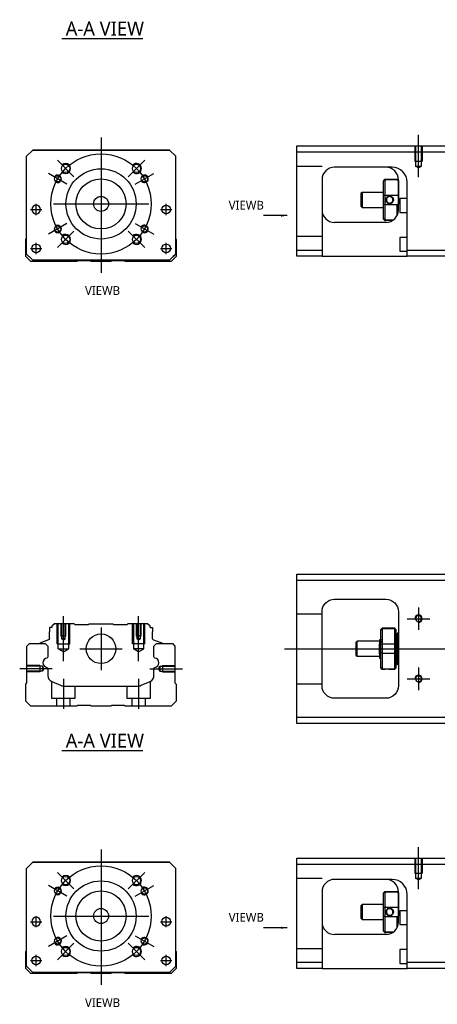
# Model space of a CAD drawing. Header units: millimetres. Extents: x -212 to 3135, y -1694 to 860.
# Tile 1 of 33: x -188 to -22, y -1694 to -1301. Entities that reach past the tile are written whole.
import ezdxf
from ezdxf.lldxf.tags import DXFTag

# ---------------------------------------------------------------- set-up
doc = ezdxf.new("R2010")
doc.units = ezdxf.units.MM
doc.layers.get('0').update_dxf_attribs({"linetype": 'CONTINUOUS'})
doc.layers.add('2', color=7, linetype='CONTINUOUS')
doc.styles.add('CHN', font='Microsoft JhengHei.ttf')
doc.styles.add('DIM-7', font='SIMPLEX.shx', dxfattribs={"width": 0.7, "bigfont": 'chineset.shx'})
tags = doc.linetypes.add('DASHED', pattern=[25.72, 12.86, -12.86]).pattern_tags.tags
tags[6:7] = [DXFTag(74, 4), DXFTag(75, 0), DXFTag(340, '0'), DXFTag(46, 0.0), DXFTag(50, 0.0), DXFTag(44, 0.0), DXFTag(45, 0.0)]
tags[4:5] = [DXFTag(74, 4), DXFTag(75, 0), DXFTag(340, '0'), DXFTag(46, 0.0), DXFTag(50, 0.0), DXFTag(44, 0.0), DXFTag(45, 0.0)]
doc.dimstyles.new('CNS', dxfattribs={"dimtxt": 3.5, "dimasz": 2.5, "dimexe": 1, "dimexo": 1, "dimgap": 1, "dimtad": 1, "dimdsep": 46, "dimtxsty": 'DIM-7', "dimcen": 0.09, "dimclrd": 4, "dimclre": 4, "dimclrt": 1, "dimadec": 0, "dimazin": 0, "dimtfac": 1, "dimtmove": 0, "dimatfit": 3, "dimfxl": 1, "dimtvp": 0.971429, "dimtolj": 1, "dimarcsym": 0})

msp = doc.modelspace()

# ---------------------------------------------------------------- linework, layer by layer
for p, q in [((-171.62, -1308.51), (-139.38, -1308.51)), ((-184.16, -1376.78), (-179.66, -1376.78)), ((-184.16, -1376.78), (-179.66, -1376.78)), ((-132.29, -1376.78), (-127.79, -1376.78)), ((-132.29, -1376.78), (-127.79, -1376.78)), ((-184.16, -1392.28), (-179.66, -1392.28)), ((-184.16, -1392.28), (-179.66, -1392.28)), ((-132.29, -1392.28), (-127.79, -1392.28)), ((-132.29, -1392.28), (-127.79, -1392.28)), ((-29.37, -1535.49), (-29.37, -1544.49)), ((-33.87, -1539.99), (-24.87, -1539.99)), ((-82.87, -1551.99), (55.56, -1551.99)), ((-175.48, -1559.94), (-188.48, -1559.94)), ((-29.37, -1559.49), (-29.37, -1568.49)), ((-33.87, -1563.99), (-24.87, -1563.99)), ((-171.62, -1592.59), (-139.38, -1592.59)), ((-184.16, -1660.86), (-179.66, -1660.86)), ((-184.16, -1660.86), (-179.66, -1660.86)), ((-132.29, -1660.86), (-127.79, -1660.86)), ((-132.29, -1660.86), (-127.79, -1660.86)), ((-184.16, -1676.36), (-179.66, -1676.36)), ((-184.16, -1676.36), (-179.66, -1676.36)), ((-132.29, -1676.36), (-127.79, -1676.36)), ((-132.29, -1676.36), (-127.79, -1676.36))]:
    msp.add_line(p, q)
at = {"ltscale": 0.3}
for p, q in [((-156.02, -1348.03), (-156.02, -1402.03)), ((-166.88, -1363.67), (-173.45, -1357.1)), ((-145.17, -1363.67), (-138.59, -1357.1)), ((-169.66, -1366.65), (-177.02, -1362.4)), ((-142.38, -1366.65), (-135.02, -1362.4)), ((-181.91, -1379.03), (-181.91, -1374.53)), ((-181.91, -1379.03), (-181.91, -1374.53)), ((-175.02, -1374.53), (-137.02, -1374.53)), ((-130.04, -1379.03), (-130.04, -1374.53)), ((-130.04, -1379.03), (-130.04, -1374.53)), ((-169.66, -1382.4), (-177.02, -1386.65)), ((-142.38, -1382.4), (-135.02, -1386.65)), ((-166.88, -1385.38), (-173.45, -1391.96)), ((-145.17, -1385.38), (-138.59, -1391.96)), ((-181.91, -1394.53), (-181.91, -1390.03)), ((-181.91, -1394.53), (-181.91, -1390.03)), ((-130.04, -1394.53), (-130.04, -1390.03)), ((-130.04, -1394.53), (-130.04, -1390.03)), ((-156.03, -1543.49), (-156.03, -1560.49)), ((-164.53, -1551.99), (-147.53, -1551.99)), ((-156.02, -1632.11), (-156.02, -1686.11)), ((-166.88, -1647.76), (-173.45, -1641.18)), ((-145.17, -1647.76), (-138.59, -1641.18)), ((-169.66, -1650.74), (-177.02, -1646.49)), ((-142.38, -1650.74), (-135.02, -1646.49)), ((-181.91, -1663.11), (-181.91, -1658.61)), ((-181.91, -1663.11), (-181.91, -1658.61)), ((-175.02, -1658.61), (-137.02, -1658.61)), ((-130.04, -1663.11), (-130.04, -1658.61)), ((-130.04, -1663.11), (-130.04, -1658.61)), ((-169.66, -1666.49), (-177.02, -1670.74)), ((-142.38, -1666.49), (-135.02, -1670.74)), ((-166.88, -1669.46), (-173.45, -1676.04)), ((-145.17, -1669.46), (-138.59, -1676.04)), ((-181.91, -1678.61), (-181.91, -1674.11)), ((-181.91, -1678.61), (-181.91, -1674.11)), ((-130.04, -1678.61), (-130.04, -1674.11)), ((-130.04, -1678.61), (-130.04, -1674.11))]:
    msp.add_line(p, q, dxfattribs=at)
at = {"linetype": 'Continuous'}
for p, q in [((-185.72, -1355.53), (-183.22, -1353.03)), ((-183.22, -1353.03), (-185.72, -1355.53)), ((-183.22, -1353.03), (-128.72, -1353.03)), ((-128.72, -1353.03), (-183.22, -1353.03)), ((-128.72, -1353.03), (-126.22, -1355.53)), ((-126.22, -1355.53), (-128.72, -1353.03)), ((-185.72, -1394.53), (-185.72, -1355.53)), ((-126.22, -1394.53), (-126.22, -1355.53)), ((-186.02, -1388.68), (-185.72, -1388.38)), ((-186.02, -1395.48), (-186.02, -1388.68)), ((-126.22, -1388.48), (-126.02, -1388.68)), ((-126.02, -1388.68), (-126.02, -1395.48)), ((-184.02, -1397.48), (-186.02, -1395.48)), ((-185.72, -1394.53), (-183.22, -1397.03)), ((-183.22, -1397.03), (-184.72, -1395.53)), ((-165.67, -1397.48), (-184.02, -1397.48)), ((-183.22, -1397.03), (-183.22, -1397.03)), ((-128.72, -1397.03), (-183.22, -1397.03)), ((-128.72, -1397.03), (-183.22, -1397.03)), ((-165.32, -1397.23), (-165.67, -1397.48)), ((-160.32, -1397.23), (-165.32, -1397.23)), ((-159.97, -1397.48), (-160.32, -1397.23)), ((-152.07, -1397.48), (-159.97, -1397.48)), ((-151.72, -1397.23), (-152.07, -1397.48)), ((-146.72, -1397.23), (-151.72, -1397.23)), ((-146.37, -1397.48), (-146.72, -1397.23)), ((-128.02, -1397.48), (-146.37, -1397.48)), ((-128.72, -1397.03), (-126.22, -1394.53)), ((-126.02, -1395.48), (-128.02, -1397.48)), ((-77.87, -1524.74), (-77.87, -1522.24)), ((-77.87, -1522.24), (-18.87, -1522.24)), ((-18.87, -1524.74), (-77.87, -1524.74)), ((-77.87, -1579.24), (-77.87, -1524.74)), ((-62.87, -1532.24), (-42.37, -1532.24)), ((-67.87, -1566.74), (-67.87, -1537.24)), ((-37.37, -1537.24), (-37.37, -1566.74)), ((-176.6, -1543.49), (-176.6, -1545.19)), ((-175.6, -1543.49), (-176.6, -1543.49)), ((-174.6, -1541.99), (-175.6, -1542.99)), ((-175.6, -1542.99), (-175.6, -1543.49)), ((-166.72, -1541.99), (-174.6, -1541.99)), ((-166.42, -1542.29), (-166.72, -1541.99)), ((-166.42, -1542.29), (-161.03, -1542.29)), ((-161.03, -1542.29), (-160.73, -1541.99)), ((-160.73, -1541.99), (-151.33, -1541.99)), ((-151.03, -1542.29), (-151.33, -1541.99)), ((-151.03, -1542.29), (-145.63, -1542.29)), ((-145.33, -1541.99), (-145.63, -1542.29)), ((-137.45, -1541.99), (-145.33, -1541.99)), ((-136.45, -1542.99), (-137.45, -1541.99)), ((-136.45, -1543.49), (-136.45, -1542.99)), ((-136.45, -1543.49), (-135.45, -1543.49)), ((-135.45, -1543.49), (-135.45, -1545.19)), ((-176.6, -1547.99), (-176.6, -1545.19)), ((-135.45, -1547.99), (-135.45, -1545.19)), ((-43.87, -1543.79), (-44.37, -1544.29)), ((-44.37, -1544.47), (-44.37, -1544.29)), ((-44.37, -1550.31), (-44.37, -1544.47)), ((-38.87, -1543.79), (-43.87, -1543.79)), ((-43.87, -1543.79), (-43.87, -1544.02)), ((-43.87, -1544.02), (-43.87, -1550.06)), ((-38.87, -1544.02), (-43.87, -1544.02)), ((-38.37, -1544.29), (-38.87, -1543.79)), ((-38.87, -1544.02), (-38.87, -1543.79)), ((-38.87, -1550.06), (-38.87, -1544.02)), ((-38.37, -1544.29), (-38.37, -1544.47)), ((-38.37, -1544.47), (-38.37, -1550.31)), ((-37.87, -1545.99), (-38.37, -1545.99)), ((-37.87, -1551.99), (-37.87, -1545.99)), ((-37.87, -1546.09), (-37.87, -1557.89)), ((-185.57, -1550.94), (-184.57, -1549.94)), ((-185.57, -1565.64), (-185.57, -1550.94)), ((-184.57, -1549.94), (-178.25, -1549.94)), ((-180.63, -1549.91), (-180.64, -1549.94)), ((-176.93, -1548.46), (-180.5, -1549.75)), ((-178.25, -1549.94), (-177.25, -1550.94)), ((-177.25, -1550.94), (-177.25, -1555.22)), ((-135.12, -1548.46), (-131.55, -1549.75)), ((-134.9, -1550.94), (-133.9, -1549.94)), ((-134.9, -1555.22), (-134.9, -1550.94)), ((-133.9, -1549.94), (-127.57, -1549.94)), ((-131.42, -1549.91), (-131.41, -1549.94)), ((-127.57, -1549.94), (-126.57, -1550.94)), ((-126.57, -1550.94), (-126.57, -1565.64)), ((-53.87, -1548.99), (-54.37, -1549.49)), ((-54.37, -1549.49), (-54.37, -1549.49)), ((-54.37, -1549.49), (-54.37, -1554.49)), ((-44.87, -1548.99), (-53.87, -1548.99)), ((-53.87, -1554.99), (-53.87, -1548.99)), ((-44.87, -1553.97), (-44.87, -1550.02)), ((-44.49, -1548.49), (-44.74, -1548.49)), ((-44.37, -1551.99), (-44.37, -1550.31)), ((-43.87, -1550.06), (-43.87, -1551.99)), ((-43.87, -1550.06), (-38.87, -1550.06)), ((-38.87, -1551.99), (-38.87, -1550.06)), ((-38.37, -1550.31), (-38.37, -1553.67)), ((-54.37, -1554.49), (-53.87, -1554.99)), ((-53.87, -1554.99), (-44.87, -1554.99)), ((-44.37, -1553.67), (-44.37, -1551.99)), ((-44.37, -1559.5), (-44.37, -1553.67)), ((-43.87, -1551.99), (-43.87, -1553.92)), ((-43.87, -1553.92), (-43.87, -1559.96)), ((-38.87, -1553.92), (-43.87, -1553.92)), ((-38.87, -1553.92), (-38.87, -1551.99)), ((-38.87, -1559.96), (-38.87, -1553.92)), ((-38.37, -1553.67), (-38.37, -1559.5)), ((-37.87, -1551.99), (-37.87, -1557.99)), ((-44.71, -1555.99), (-44.54, -1555.99)), ((-38.37, -1557.99), (-37.87, -1557.99)), ((-177.25, -1559.95), (-177.25, -1562.77)), ((-134.9, -1562.77), (-134.9, -1559.95)), ((-44.37, -1559.69), (-44.37, -1559.5)), ((-44.37, -1559.69), (-43.87, -1560.19)), ((-43.87, -1559.96), (-43.87, -1560.19)), ((-43.87, -1559.96), (-38.87, -1559.96)), ((-43.87, -1560.19), (-43.38, -1560.19)), ((-40.37, -1560.19), (-38.87, -1560.19)), ((-38.87, -1560.19), (-38.37, -1559.69)), ((-38.87, -1560.19), (-38.87, -1559.96)), ((-38.37, -1559.5), (-38.37, -1559.69)), ((-186.07, -1566.14), (-185.57, -1565.64)), ((-186.07, -1572.94), (-186.07, -1566.14)), ((-175.7, -1565.08), (-172.14, -1566.56)), ((-170.23, -1566.94), (-141.92, -1566.94)), ((-140, -1566.56), (-136.44, -1565.08)), ((-126.57, -1565.64), (-126.07, -1566.14)), ((-126.07, -1566.14), (-126.07, -1572.94)), ((-184.07, -1574.94), (-186.07, -1572.94)), ((-165.72, -1574.94), (-184.07, -1574.94)), ((-165.37, -1574.69), (-165.72, -1574.94)), ((-160.37, -1574.69), (-165.37, -1574.69)), ((-160.02, -1574.94), (-160.37, -1574.69)), ((-152.12, -1574.94), (-160.02, -1574.94)), ((-151.77, -1574.69), (-152.12, -1574.94)), ((-146.77, -1574.69), (-151.77, -1574.69)), ((-146.42, -1574.94), (-146.77, -1574.69)), ((-128.07, -1574.94), (-146.42, -1574.94)), ((-126.07, -1572.94), (-128.07, -1574.94)), ((-42.37, -1571.74), (-62.87, -1571.74)), ((-77.87, -1581.74), (-77.87, -1579.24)), ((-77.87, -1579.24), (-18.87, -1579.24)), ((-18.87, -1581.74), (-77.87, -1581.74)), ((-185.72, -1639.61), (-183.22, -1637.11)), ((-183.22, -1637.11), (-185.72, -1639.61)), ((-183.22, -1637.11), (-128.72, -1637.11)), ((-128.72, -1637.11), (-183.22, -1637.11)), ((-128.72, -1637.11), (-126.22, -1639.61)), ((-126.22, -1639.61), (-128.72, -1637.11)), ((-185.72, -1678.61), (-185.72, -1639.61)), ((-126.22, -1678.61), (-126.22, -1639.61)), ((-186.02, -1672.76), (-185.72, -1672.46)), ((-186.02, -1679.56), (-186.02, -1672.76)), ((-126.22, -1672.56), (-126.02, -1672.76)), ((-126.02, -1672.76), (-126.02, -1679.56)), ((-184.02, -1681.56), (-186.02, -1679.56)), ((-185.72, -1678.61), (-183.22, -1681.11)), ((-183.22, -1681.11), (-184.72, -1679.61)), ((-183.22, -1681.11), (-183.22, -1681.11)), ((-128.72, -1681.11), (-183.22, -1681.11)), ((-128.72, -1681.11), (-183.22, -1681.11)), ((-128.72, -1681.11), (-126.22, -1678.61)), ((-126.02, -1679.56), (-128.02, -1681.56)), ((-165.67, -1681.56), (-184.02, -1681.56)), ((-165.32, -1681.31), (-165.67, -1681.56)), ((-160.32, -1681.31), (-165.32, -1681.31)), ((-159.97, -1681.56), (-160.32, -1681.31)), ((-152.07, -1681.56), (-159.97, -1681.56)), ((-151.72, -1681.31), (-152.07, -1681.56)), ((-146.72, -1681.31), (-151.72, -1681.31)), ((-146.37, -1681.56), (-146.72, -1681.31)), ((-128.02, -1681.56), (-146.37, -1681.56))]:
    msp.add_line(p, q, dxfattribs=at)
at = {"linetype": 'DASHED'}
for p, q in [((-183.22, -1353.03), (-183.22, -1353.03)), ((-166.75, -1353.03), (-169.2, -1353.03)), ((-145.2, -1353.03), (-142.75, -1353.03)), ((-128.72, -1353.03), (-128.72, -1353.03)), ((-185.72, -1355.53), (-185.72, -1355.53)), ((-126.22, -1355.53), (-126.22, -1355.53)), ((-183.66, -1376.78), (-183.66, -1376.78)), ((-180.16, -1376.78), (-180.16, -1376.78)), ((-131.79, -1376.78), (-131.79, -1376.78)), ((-128.29, -1376.78), (-128.29, -1376.78)), ((-185.72, -1380.03), (-185.72, -1380.03)), ((-126.22, -1380.03), (-126.22, -1380.03)), ((-183.66, -1392.28), (-183.66, -1392.28)), ((-180.16, -1392.28), (-180.16, -1392.28)), ((-184.72, -1395.53), (-184.72, -1395.53)), ((-128.72, -1397.03), (-126.22, -1394.53)), ((-127.22, -1395.53), (-128.72, -1397.03)), ((-128.72, -1397.03), (-128.72, -1397.03)), ((-126.22, -1394.53), (-127.22, -1395.53)), ((-127.22, -1395.53), (-127.22, -1395.53)), ((-166.42, -1542.29), (-166.42, -1542.29)), ((-145.63, -1542.29), (-145.63, -1542.29)), ((-44.74, -1548.49), (-44.75, -1548.49)), ((-183.22, -1637.11), (-183.22, -1637.11)), ((-166.75, -1637.11), (-169.2, -1637.11)), ((-145.2, -1637.11), (-142.75, -1637.11)), ((-128.72, -1637.11), (-128.72, -1637.11)), ((-185.72, -1639.61), (-185.72, -1639.61)), ((-126.22, -1639.61), (-126.22, -1639.61)), ((-183.66, -1660.86), (-183.66, -1660.86)), ((-180.16, -1660.86), (-180.16, -1660.86)), ((-131.79, -1660.86), (-131.79, -1660.86)), ((-128.29, -1660.86), (-128.29, -1660.86)), ((-185.72, -1664.11), (-185.72, -1664.11)), ((-126.22, -1664.11), (-126.22, -1664.11)), ((-183.66, -1676.36), (-183.66, -1676.36)), ((-180.16, -1676.36), (-180.16, -1676.36)), ((-184.72, -1679.61), (-184.72, -1679.61)), ((-128.72, -1681.11), (-126.22, -1678.61)), ((-127.22, -1679.61), (-128.72, -1681.11)), ((-128.72, -1681.11), (-128.72, -1681.11)), ((-126.22, -1678.61), (-127.22, -1679.61)), ((-127.22, -1679.61), (-127.22, -1679.61))]:
    msp.add_line(p, q, dxfattribs=at)
at = {"ltscale": 0.1}
for p, q in [((-171.03, -1556.99), (-171.03, -1538.99)), ((-141.03, -1556.99), (-141.03, -1538.99)), ((-136.57, -1559.94), (-123.57, -1559.94)), ((-171.03, -1563.94), (-171.03, -1575.94)), ((-141.03, -1563.94), (-141.03, -1575.94))]:
    msp.add_line(p, q, dxfattribs=at)
at = {"linetype": 'DASHED', "ltscale": 0.1}
for p, q in [((-67.87, -1538.13), (-77.87, -1538.13)), ((-173.53, -1549.99), (-173.53, -1541.99)), ((-173.09, -1551.99), (-173.09, -1541.99)), ((-172.03, -1541.99), (-172.03, -1546.99)), ((-171.77, -1541.99), (-171.77, -1547.99)), ((-170.28, -1547.99), (-170.28, -1541.99)), ((-170.03, -1546.99), (-170.03, -1541.99)), ((-168.96, -1541.99), (-168.96, -1551.99)), ((-168.53, -1549.99), (-168.53, -1541.99)), ((-143.53, -1549.99), (-143.53, -1541.99)), ((-143.09, -1541.99), (-143.09, -1551.99)), ((-142.03, -1541.99), (-142.03, -1546.99)), ((-141.77, -1541.99), (-141.77, -1547.99)), ((-140.28, -1547.99), (-140.28, -1541.99)), ((-140.03, -1546.99), (-140.03, -1541.99)), ((-138.96, -1551.99), (-138.96, -1541.99)), ((-138.53, -1549.99), (-138.53, -1541.99)), ((-170.03, -1546.99), (-172.03, -1546.99)), ((-140.03, -1546.99), (-142.03, -1546.99)), ((-173.53, -1549.99), (-168.53, -1549.99)), ((-170.28, -1547.99), (-171.77, -1547.99)), ((-171.03, -1548.41), (-171.77, -1547.99)), ((-171.03, -1548.41), (-170.28, -1547.99)), ((-138.53, -1549.99), (-143.53, -1549.99)), ((-140.28, -1547.99), (-141.77, -1547.99)), ((-141.03, -1548.41), (-141.77, -1547.99)), ((-141.03, -1548.41), (-140.28, -1547.99)), ((-173.09, -1551.99), (-168.96, -1551.99)), ((-171.03, -1553.18), (-173.09, -1551.99)), ((-171.03, -1553.18), (-168.96, -1551.99)), ((-138.96, -1551.99), (-143.09, -1551.99)), ((-141.03, -1553.18), (-143.09, -1551.99)), ((-141.03, -1553.18), (-138.96, -1551.99)), ((-180.44, -1558.64), (-185.44, -1558.64)), ((-179.44, -1558.93), (-185.44, -1558.93)), ((-180.44, -1558.64), (-180.44, -1561.24)), ((-179.44, -1558.93), (-179.44, -1560.95)), ((-178.86, -1559.94), (-179.44, -1558.93)), ((-133.16, -1559.94), (-132.57, -1558.93)), ((-132.57, -1558.93), (-132.57, -1560.95)), ((-132.57, -1558.93), (-126.57, -1558.93)), ((-131.57, -1558.64), (-131.57, -1561.24)), ((-131.57, -1558.64), (-126.57, -1558.64)), ((-179.44, -1560.95), (-185.44, -1560.95)), ((-180.44, -1561.24), (-185.44, -1561.24)), ((-180.44, -1561.02), (-180.44, -1561.06)), ((-178.86, -1559.94), (-179.44, -1560.95)), ((-133.16, -1559.94), (-132.57, -1560.95)), ((-132.57, -1560.95), (-126.57, -1560.95)), ((-131.57, -1561.02), (-131.57, -1561.06)), ((-131.57, -1561.24), (-126.57, -1561.24)), ((-175.78, -1565.07), (-175.78, -1571.64)), ((-166.28, -1571.64), (-166.28, -1566.94)), ((-145.78, -1566.94), (-145.78, -1571.64)), ((-136.28, -1571.64), (-136.28, -1565)), ((-67.87, -1566.13), (-77.87, -1566.13)), ((-175.78, -1571.64), (-166.28, -1571.64)), ((-173.78, -1571.64), (-173.78, -1574.94)), ((-168.28, -1574.94), (-168.28, -1571.64)), ((-145.78, -1571.64), (-136.28, -1571.64)), ((-143.78, -1571.64), (-143.78, -1574.94)), ((-138.28, -1574.94), (-138.28, -1571.64))]:
    msp.add_line(p, q, dxfattribs=at)
at = {"ltscale": 0.3}
for centre in [(-156.02, -1374.53), (-156.02, -1658.61)]:
    msp.add_circle(centre, 20, dxfattribs=at)
at = {"linetype": 'Continuous'}
for centre, radius in [((-170.17, -1360.39), 1.65), ((-141.88, -1360.39), 1.65), ((-156.02, -1374.53), 14), ((-173.34, -1364.53), 1.25), ((-156.02, -1374.53), 10), ((-138.7, -1364.53), 1.25), ((-156.02, -1374.53), 3), ((-130.04, -1376.78), 1.75), ((-173.34, -1384.53), 1.25), ((-138.7, -1384.53), 1.25), ((-170.17, -1388.67), 1.65), ((-141.88, -1388.67), 1.65), ((-181.91, -1392.28), 1.75), ((-130.04, -1392.28), 1.75), ((-156.03, -1551.99), 5.9), ((-170.17, -1644.47), 1.65), ((-156.02, -1658.61), 14), ((-141.88, -1644.47), 1.65), ((-173.34, -1648.61), 1.25), ((-156.02, -1658.61), 10), ((-138.7, -1648.61), 1.25), ((-156.02, -1658.61), 3), ((-130.04, -1660.86), 1.75), ((-173.34, -1668.61), 1.25), ((-138.7, -1668.61), 1.25), ((-170.17, -1672.75), 1.65), ((-141.88, -1672.75), 1.65), ((-181.91, -1676.36), 1.75), ((-130.04, -1676.36), 1.75)]:
    msp.add_circle(centre, radius, dxfattribs=at)
at = {"linetype": 'Continuous', "extrusion": (0, 0, -1)}
for centre, radius in [((181.91, -1376.78), 1.75), ((29.37, -1539.99), 1.22), ((29.37, -1563.99), 1.22), ((181.91, -1660.86), 1.75)]:
    msp.add_circle(centre, radius, dxfattribs=at)
for centre, radius, start, end in [((-170.17, -1360.39), 2, 227.8658, 135), ((-141.88, -1360.39), 2, 225, 137.8658), ((-173.34, -1364.53), 1.5, 242.1491, 150), ((-138.7, -1364.53), 1.5, 210, 122.1491), ((-173.34, -1384.53), 1.5, 210, 117.8509), ((-138.7, -1384.53), 1.5, 237.8509, 150), ((-170.17, -1388.67), 2, 225, 132.134), ((-141.88, -1388.67), 2, 222.1342, 135), ((-29.37, -1539.99), 1.5, 270, 180), ((-29.37, -1563.99), 1.5, 270, 180), ((-170.17, -1644.47), 2, 227.8658, 135), ((-141.88, -1644.47), 2, 225, 137.8658), ((-173.34, -1648.61), 1.5, 242.1491, 150), ((-138.7, -1648.61), 1.5, 210, 122.1491), ((-173.34, -1668.61), 1.5, 210, 117.8509), ((-138.7, -1668.61), 1.5, 237.8509, 150), ((-170.17, -1672.75), 2, 225, 132.134), ((-141.88, -1672.75), 2, 222.1342, 135)]:
    msp.add_arc(centre, radius, start, end)
for centre, radius, start, end in [((62.87, -1537.24), 5, 0, 90), ((42.37, -1537.24), 5, 90, 180), ((177.1, -1547.99), 0.5, 180, 250.1017), ((131.61, -1549.94), 0.2, 109.8983, 172.0917), ((177.75, -1555.22), 0.5, 180, 249.8105), ((134.4, -1555.22), 0.5, 290.1895, 0), ((177.75, -1559.95), 0.5, 110.1895, 180), ((134.4, -1559.95), 0.5, 0, 69.8105), ((62.87, -1566.74), 5, 270, 0), ((42.37, -1566.74), 5, 180, 270)]:
    msp.add_arc(centre, radius, start, end, dxfattribs=at)
at = {"linetype": 'Continuous'}
for centre, radius, start, end in [((-37.37, -1546.09), 0.5, 90, 180), ((-180.44, -1549.94), 0.2, 109.8983, 172.0917), ((-134.95, -1547.99), 0.5, 180, 250.1017), ((-177.25, -1557.58), 1.93, 99.5288, 260.4712), ((-134.89, -1557.58), 1.93, 279.5288, 80.4712), ((-37.37, -1557.89), 0.5, 180, 270), ((-174.75, -1562.77), 2.5, 180, 247.4572), ((-137.4, -1562.77), 2.5, 292.5428, 0), ((-170.23, -1561.94), 5, 247.4572, 270), ((-141.92, -1561.94), 5, 270, 292.5428)]:
    msp.add_arc(centre, radius, start, end, dxfattribs=at)
for points, degree in [([(-44.37, -1544.47), (-44.2, -1544.32), (-44.04, -1544.17), (-43.87, -1544.02)], 3), ([(-38.87, -1544.02), (-38.7, -1544.17), (-38.54, -1544.32), (-38.37, -1544.47)], 3), ([(-44.73, -1548.5), (-44.85, -1548.29)], 1), ([(-44.37, -1548.27), (-44.44, -1548.38), (-44.5, -1548.49)], 2), ([(-44.37, -1550.31), (-44.2, -1550.23), (-44.04, -1550.14), (-43.87, -1550.06)], 3), ([(-38.87, -1550.06), (-38.7, -1550.14), (-38.54, -1550.23), (-38.37, -1550.31)], 3), ([(-43.87, -1553.92), (-44.04, -1553.83), (-44.2, -1553.75), (-44.37, -1553.67)], 3), ([(-38.87, -1553.92), (-38.7, -1553.83), (-38.54, -1553.75), (-38.37, -1553.67)], 3), ([(-44.88, -1555.69), (-44.8, -1555.84), (-44.71, -1555.98)], 2), ([(-44.53, -1555.99), (-44.45, -1555.85), (-44.37, -1555.71)], 2), ([(-43.87, -1559.96), (-44.04, -1559.81), (-44.2, -1559.66), (-44.37, -1559.5)], 3), ([(-38.87, -1559.96), (-38.7, -1559.81), (-38.54, -1559.66), (-38.37, -1559.5)], 3)]:
    msp.add_open_spline(points, degree=degree, dxfattribs=at)
for points, knots in [([(-44.87, -1548.28), (-44.87, -1548.31), (-44.87, -1548.4), (-44.87, -1548.72), (-44.87, -1548.95), (-44.87, -1549.47), (-44.87, -1549.73), (-44.87, -1550.02)], [0, 0, 0, 0, 0.341605, 0.341605, 0.709042, 0.709042, 1, 1, 1, 1]), ([(-44.54, -1555.99), (-44.54, -1555.99), (-44.55, -1555.98), (-44.58, -1555.9), (-44.6, -1555.76), (-44.63, -1555.36), (-44.65, -1555.09), (-44.68, -1554.44), (-44.7, -1554.06), (-44.74, -1553.25), (-44.76, -1552.8), (-44.79, -1551.91), (-44.81, -1551.45), (-44.84, -1550.67), (-44.86, -1550.33), (-44.87, -1550.02)], [0, 0, 0, 0, 0.062674, 0.062674, 0.22432, 0.22432, 0.386002, 0.386002, 0.547651, 0.547651, 0.70934, 0.70934, 0.870988, 0.870988, 1, 1, 1, 1]), ([(-44.37, -1554.5), (-44.39, -1554.24), (-44.41, -1553.92), (-44.44, -1553.24), (-44.46, -1552.85), (-44.49, -1552.07), (-44.51, -1551.67), (-44.55, -1550.9), (-44.57, -1550.53), (-44.6, -1549.85), (-44.62, -1549.55), (-44.66, -1549.05), (-44.68, -1548.84), (-44.71, -1548.59), (-44.72, -1548.52), (-44.74, -1548.5)], [0, 0, 0, 0, 0.142488, 0.142488, 0.289539, 0.289539, 0.436554, 0.436554, 0.583581, 0.583581, 0.730615, 0.730615, 0.877631, 0.877631, 1, 1, 1, 1]), ([(-44.49, -1548.49), (-44.48, -1548.49), (-44.46, -1548.54), (-44.43, -1548.76), (-44.41, -1548.94), (-44.39, -1549.26), (-44.38, -1549.36), (-44.37, -1549.47)], [0, 0, 0, 0, 0.388824, 0.388824, 0.829994, 0.829994, 1, 1, 1, 1]), ([(-44.87, -1553.97), (-44.87, -1554.34), (-44.87, -1554.67), (-44.87, -1555.2), (-44.87, -1555.4), (-44.87, -1555.64), (-44.87, -1555.71), (-44.87, -1555.71)], [0, 0, 0, 0, 0.355488, 0.355488, 0.70353, 0.70353, 1, 1, 1, 1]), ([(-44.87, -1553.97), (-44.85, -1554.36), (-44.84, -1554.72), (-44.8, -1555.3), (-44.78, -1555.54), (-44.75, -1555.87), (-44.73, -1555.97), (-44.71, -1555.99), (-44.71, -1555.99), (-44.71, -1555.99)], [0, 0, 0, 0, 0.320659, 0.320659, 0.641321, 0.641321, 0.962057, 0.962057, 1, 1, 1, 1]), ([(-43.38, -1560.19), (-43.38, -1560.19), (-43.35, -1560.18), (-43.23, -1560.16), (-43.15, -1560.15), (-42.93, -1560.11), (-42.8, -1560.09), (-42.5, -1560.06), (-42.34, -1560.05), (-42.01, -1560.04), (-41.84, -1560.04), (-41.52, -1560.05), (-41.36, -1560.06), (-41.07, -1560.08), (-40.94, -1560.1), (-40.7, -1560.13), (-40.6, -1560.14), (-40.45, -1560.17), (-40.4, -1560.18), (-40.37, -1560.19), (-40.37, -1560.19), (-40.37, -1560.19)], [0, 0, 0, 0, 0.109357, 0.109357, 0.21915, 0.21915, 0.330451, 0.330451, 0.436162, 0.436162, 0.542186, 0.542186, 0.640015, 0.640015, 0.743853, 0.743853, 0.849113, 0.849113, 0.958413, 0.958413, 1, 1, 1, 1])]:
    msp.add_open_spline(points, degree=3, knots=knots, dxfattribs=at)
at = {"linetype": 'DASHED'}
for points, degree in [([(-44.5, -1548.49), (-44.5, -1548.49), (-44.51, -1548.5)], 2), ([(-43.37, -1560.19), (-43.36, -1560.17)], 1)]:
    msp.add_open_spline(points, degree=degree, dxfattribs=at)
at = {"layer": '2', "ltscale": 0.5}
for p, q in [((-29.37, -1363.83), (-29.37, -1347.01)), ((-29.37, -1647.91), (-29.37, -1631.09))]:
    msp.add_line(p, q, dxfattribs=at)
at = {"layer": '2', "linetype": 'Continuous'}
for p, q in [((-77.87, -1353.92), (-77.87, -1351.42)), ((-77.87, -1351.42), (-18.87, -1351.42)), ((-18.87, -1353.92), (-77.87, -1353.92)), ((-77.87, -1392.92), (-77.87, -1353.92)), ((-40.03, -1359.92), (-62.87, -1359.92)), ((-67.87, -1364.92), (-67.87, -1392.92)), ((-43.37, -1365.22), (-42.87, -1364.72)), ((-43.37, -1365.22), (-43.37, -1365.4)), ((-43.37, -1371.24), (-43.37, -1365.4)), ((-42.87, -1364.72), (-42.87, -1364.95)), ((-42.87, -1364.72), (-37.87, -1364.72)), ((-42.87, -1364.95), (-42.87, -1370.99)), ((-37.87, -1364.95), (-42.87, -1364.95)), ((-37.37, -1365.22), (-37.87, -1364.72)), ((-37.87, -1364.95), (-37.87, -1364.72)), ((-37.37, -1376.92), (-37.37, -1364.92)), ((-37.37, -1365.22), (-37.37, -1365.4)), ((-37.37, -1365.4), (-37.37, -1371.24)), ((-33.87, -1392.92), (-33.87, -1365.92)), ((-51.87, -1369.92), (-52.37, -1370.42)), ((-52.37, -1370.42), (-52.37, -1372.92)), ((-43.37, -1369.92), (-51.87, -1369.92)), ((-51.87, -1369.92), (-51.87, -1375.92)), ((-52.37, -1372.92), (-52.37, -1375.42)), ((-43.37, -1374.59), (-43.37, -1371.24)), ((-43.37, -1380.43), (-43.37, -1374.59)), ((-42.87, -1370.99), (-42.87, -1374.85)), ((-42.87, -1370.99), (-37.87, -1370.99)), ((-37.37, -1371.24), (-37.37, -1374.59)), ((-33.87, -1372.42), (-36.87, -1372.42)), ((-36.87, -1372.42), (-36.87, -1377.92)), ((-52.37, -1375.42), (-51.87, -1375.92)), ((-51.87, -1375.92), (-43.37, -1375.92)), ((-42.87, -1374.85), (-42.87, -1380.89)), ((-37.87, -1374.85), (-42.87, -1374.85)), ((-37.87, -1379.1), (-37.87, -1374.85)), ((-36.87, -1377.92), (-33.87, -1377.92)), ((-42.37, -1381.92), (-62.87, -1381.92)), ((-43.37, -1380.62), (-43.37, -1380.43)), ((-43.37, -1380.62), (-42.87, -1381.12)), ((-42.87, -1380.89), (-42.87, -1381.12)), ((-42.87, -1380.89), (-39.33, -1380.89)), ((-42.87, -1381.12), (-42.38, -1381.12)), ((-33.87, -1387.92), (-36.87, -1387.92)), ((-36.87, -1387.92), (-36.87, -1393.42)), ((-77.87, -1392.92), (-67.87, -1392.92)), ((-77.87, -1395.42), (-77.87, -1392.92)), ((-67.87, -1392.92), (-67.87, -1395.42)), ((-36.87, -1393.42), (-33.87, -1393.42)), ((-33.87, -1395.42), (-33.87, -1392.92)), ((-33.87, -1392.92), (-18.87, -1392.92)), ((-67.87, -1395.42), (-77.87, -1395.42)), ((-67.87, -1395.42), (-33.87, -1395.42)), ((-18.87, -1395.42), (-33.87, -1395.42)), ((-77.87, -1638), (-77.87, -1635.5)), ((-77.87, -1635.5), (-18.87, -1635.5)), ((-18.87, -1638), (-77.87, -1638)), ((-77.87, -1677), (-77.87, -1638)), ((-40.03, -1644), (-62.87, -1644)), ((-67.87, -1649), (-67.87, -1677)), ((-43.37, -1649.3), (-42.87, -1648.8)), ((-43.37, -1649.3), (-43.37, -1649.49)), ((-43.37, -1655.32), (-43.37, -1649.49)), ((-42.87, -1648.8), (-42.87, -1649.03)), ((-42.87, -1648.8), (-37.87, -1648.8)), ((-42.87, -1649.03), (-42.87, -1655.07)), ((-37.87, -1649.03), (-42.87, -1649.03)), ((-37.37, -1649.3), (-37.87, -1648.8)), ((-37.87, -1649.03), (-37.87, -1648.8)), ((-37.37, -1661), (-37.37, -1649)), ((-37.37, -1649.3), (-37.37, -1649.49)), ((-37.37, -1649.49), (-37.37, -1655.32)), ((-33.87, -1677), (-33.87, -1650)), ((-51.87, -1654), (-52.37, -1654.5)), ((-52.37, -1654.5), (-52.37, -1657)), ((-52.37, -1657), (-52.37, -1659.5)), ((-43.37, -1654), (-51.87, -1654)), ((-51.87, -1654), (-51.87, -1660)), ((-43.37, -1658.68), (-43.37, -1655.32)), ((-42.87, -1655.07), (-42.87, -1658.93)), ((-42.87, -1655.07), (-37.87, -1655.07)), ((-37.37, -1655.32), (-37.37, -1658.68)), ((-33.87, -1656.5), (-36.87, -1656.5)), ((-36.87, -1656.5), (-36.87, -1662)), ((-52.37, -1659.5), (-51.87, -1660)), ((-51.87, -1660), (-43.37, -1660)), ((-43.37, -1664.52), (-43.37, -1658.68)), ((-42.87, -1658.93), (-42.87, -1664.97)), ((-37.87, -1658.93), (-42.87, -1658.93)), ((-37.87, -1663.18), (-37.87, -1658.93)), ((-43.37, -1664.7), (-43.37, -1664.52)), ((-43.37, -1664.7), (-42.87, -1665.2)), ((-42.87, -1664.97), (-42.87, -1665.2)), ((-42.87, -1664.97), (-39.33, -1664.97)), ((-42.87, -1665.2), (-42.38, -1665.2)), ((-36.87, -1662), (-33.87, -1662)), ((-42.37, -1666), (-62.87, -1666)), ((-33.87, -1672), (-36.87, -1672)), ((-36.87, -1672), (-36.87, -1677.5)), ((-77.87, -1677), (-67.87, -1677)), ((-77.87, -1679.5), (-77.87, -1677)), ((-67.87, -1677), (-67.87, -1679.5)), ((-33.87, -1679.5), (-33.87, -1677)), ((-33.87, -1677), (-18.87, -1677)), ((-67.87, -1679.5), (-77.87, -1679.5)), ((-67.87, -1679.5), (-33.87, -1679.5)), ((-36.87, -1677.5), (-33.87, -1677.5)), ((-18.87, -1679.5), (-33.87, -1679.5))]:
    msp.add_line(p, q, dxfattribs=at)
at = {"layer": '2', "linetype": 'DASHED', "ltscale": 0.1}
for p, q in [((-30.87, -1351.42), (-30.87, -1357.42)), ((-30.6, -1351.42), (-30.6, -1359.42)), ((-28.15, -1359.42), (-28.15, -1351.42)), ((-27.87, -1351.42), (-27.87, -1357.42)), ((-30.87, -1357.42), (-27.87, -1357.42)), ((-67.87, -1359.56), (-77.87, -1359.56)), ((-29.37, -1360.12), (-30.6, -1359.41)), ((-30.6, -1359.42), (-28.15, -1359.42)), ((-29.37, -1360.12), (-28.15, -1359.41)), ((-67.87, -1387.56), (-77.87, -1387.56)), ((-30.87, -1635.5), (-30.87, -1641.5)), ((-30.6, -1635.5), (-30.6, -1643.5)), ((-28.15, -1643.5), (-28.15, -1635.5)), ((-27.87, -1635.5), (-27.87, -1641.5)), ((-30.87, -1641.5), (-27.87, -1641.5)), ((-67.87, -1643.64), (-77.87, -1643.64)), ((-29.37, -1644.2), (-30.6, -1643.49)), ((-30.6, -1643.5), (-28.15, -1643.5)), ((-29.37, -1644.2), (-28.15, -1643.49)), ((-67.87, -1671.64), (-77.87, -1671.64))]:
    msp.add_line(p, q, dxfattribs=at)
at = {"layer": '2', "linetype": 'DASHED'}
for p, q in [((-39.87, -1359.92), (-40.03, -1359.92)), ((-39.87, -1644), (-40.03, -1644))]:
    msp.add_line(p, q, dxfattribs=at)
at = {"layer": '2', "linetype": 'Continuous'}
for centre, start, end in [((-62.87, -1364.92), 90, 180), ((-42.37, -1364.92), 0, 90), ((-62.87, -1376.92), 180, 270), ((-42.37, -1376.92), 270, 0), ((-62.87, -1649), 90, 180), ((-42.37, -1649), 0, 90), ((-62.87, -1661), 180, 270), ((-42.37, -1661), 270, 0)]:
    msp.add_arc(centre, 5, start, end, dxfattribs=at)
at = {"layer": '2', "linetype": 'DASHED'}
for centre in [(-39.87, -1365.92), (-39.87, -1650)]:
    msp.add_arc(centre, 6, 0, 90, dxfattribs=at)
at = {"layer": '2', "linetype": 'Continuous'}
for centre in [(-39.87, -1365.92), (-39.87, -1650)]:
    msp.add_ellipse(centre, major_axis=(-4.24, 4.24), ratio=1, start_param=3.926991, end_param=5.497787, dxfattribs=at)
for points in [[(-39.87, -1359.92), (-39.92, -1359.92), (-39.98, -1359.92), (-40.03, -1359.92)], [(-42.87, -1364.95), (-43.04, -1365.1), (-43.21, -1365.25), (-43.37, -1365.4)], [(-37.87, -1364.95), (-37.71, -1365.1), (-37.54, -1365.25), (-37.37, -1365.4)], [(-42.87, -1370.99), (-43.04, -1371.07), (-43.21, -1371.16), (-43.37, -1371.24)], [(-42.87, -1374.85), (-43.04, -1374.76), (-43.21, -1374.68), (-43.37, -1374.59)], [(-37.87, -1370.99), (-37.71, -1371.07), (-37.54, -1371.16), (-37.37, -1371.24)], [(-37.37, -1374.59), (-37.54, -1374.68), (-37.71, -1374.76), (-37.87, -1374.85)], [(-42.87, -1380.89), (-43.04, -1380.74), (-43.21, -1380.58), (-43.37, -1380.43)], [(-39.87, -1644), (-39.92, -1644), (-39.98, -1644), (-40.03, -1644)], [(-42.87, -1649.03), (-43.04, -1649.18), (-43.21, -1649.33), (-43.37, -1649.49)], [(-37.87, -1649.03), (-37.71, -1649.18), (-37.54, -1649.33), (-37.37, -1649.49)], [(-42.87, -1655.07), (-43.04, -1655.16), (-43.21, -1655.24), (-43.37, -1655.32)], [(-37.87, -1655.07), (-37.71, -1655.16), (-37.54, -1655.24), (-37.37, -1655.32)], [(-42.87, -1658.93), (-43.04, -1658.85), (-43.21, -1658.76), (-43.37, -1658.68)], [(-37.37, -1658.68), (-37.54, -1658.76), (-37.71, -1658.85), (-37.87, -1658.93)], [(-42.87, -1664.97), (-43.04, -1664.82), (-43.21, -1664.67), (-43.37, -1664.52)]]:
    msp.add_open_spline(points, degree=3, dxfattribs=at)
for points, knots in [([(-42.38, -1372.92), (-42.38, -1372.74), (-42.35, -1372.56), (-42.23, -1372.23), (-42.15, -1372.08), (-41.93, -1371.8), (-41.8, -1371.68), (-41.5, -1371.5), (-41.34, -1371.43), (-41.01, -1371.36), (-40.84, -1371.35), (-40.52, -1371.4), (-40.36, -1371.45), (-40.08, -1371.59), (-39.94, -1371.69), (-39.7, -1371.92), (-39.6, -1372.06), (-39.45, -1372.37), (-39.4, -1372.54), (-39.37, -1372.78), (-39.37, -1372.85), (-39.37, -1372.92)], [0, 0, 0, 0, 0.109357, 0.109357, 0.21915, 0.21915, 0.330451, 0.330451, 0.436162, 0.436162, 0.542186, 0.542186, 0.640015, 0.640015, 0.743853, 0.743853, 0.849113, 0.849113, 0.958413, 0.958413, 1, 1, 1, 1]), ([(-39.37, -1372.92), (-39.37, -1373.09), (-39.4, -1373.27), (-39.51, -1373.6), (-39.6, -1373.76), (-39.81, -1374.04), (-39.95, -1374.16), (-40.24, -1374.34), (-40.4, -1374.4), (-40.73, -1374.48), (-40.91, -1374.48), (-41.23, -1374.44), (-41.38, -1374.39), (-41.67, -1374.24), (-41.81, -1374.15), (-42.04, -1373.91), (-42.14, -1373.77), (-42.29, -1373.46), (-42.34, -1373.29), (-42.37, -1373.05), (-42.38, -1372.98), (-42.38, -1372.92)], [0, 0, 0, 0, 0.109681, 0.109681, 0.219848, 0.219848, 0.331471, 0.331471, 0.436803, 0.436803, 0.542595, 0.542595, 0.640477, 0.640477, 0.744315, 0.744315, 0.8492, 0.8492, 0.95844, 0.95844, 1, 1, 1, 1]), ([(-39.57, -1372.92), (-39.57, -1372.79), (-39.59, -1372.67), (-39.66, -1372.42), (-39.73, -1372.28), (-39.89, -1372.05), (-40, -1371.95), (-40.23, -1371.78), (-40.37, -1371.71), (-40.65, -1371.63), (-40.8, -1371.61), (-41.09, -1371.63), (-41.23, -1371.66), (-41.49, -1371.77), (-41.62, -1371.84), (-41.83, -1372.03), (-41.93, -1372.15), (-42.07, -1372.4), (-42.13, -1372.54), (-42.17, -1372.76), (-42.17, -1372.84), (-42.17, -1372.92)], [0, 0, 0, 0, 0.090081, 0.090081, 0.195216, 0.195216, 0.30186, 0.30186, 0.410211, 0.410211, 0.517617, 0.517617, 0.621981, 0.621981, 0.727419, 0.727419, 0.835017, 0.835017, 0.943332, 0.943332, 1, 1, 1, 1]), ([(-42.17, -1372.92), (-42.17, -1373.04), (-42.15, -1373.16), (-42.08, -1373.42), (-42.02, -1373.55), (-41.85, -1373.78), (-41.75, -1373.89), (-41.51, -1374.06), (-41.38, -1374.12), (-41.1, -1374.21), (-40.95, -1374.22), (-40.66, -1374.21), (-40.52, -1374.18), (-40.25, -1374.07), (-40.13, -1373.99), (-39.91, -1373.81), (-39.82, -1373.69), (-39.67, -1373.44), (-39.62, -1373.3), (-39.58, -1373.07), (-39.57, -1373), (-39.57, -1372.92)], [0, 0, 0, 0, 0.090082, 0.090082, 0.19511, 0.19511, 0.301651, 0.301651, 0.410013, 0.410013, 0.517402, 0.517402, 0.621792, 0.621792, 0.727238, 0.727238, 0.834796, 0.834796, 0.943135, 0.943135, 1, 1, 1, 1]), ([(-42.38, -1381.12), (-42.38, -1381.12), (-42.35, -1381.11), (-42.23, -1381.09), (-42.15, -1381.08), (-41.93, -1381.04), (-41.79, -1381.02), (-41.5, -1380.99), (-41.34, -1380.98), (-41.01, -1380.97), (-40.84, -1380.97), (-40.51, -1380.98), (-40.36, -1380.99), (-40.07, -1381.01), (-39.93, -1381.03), (-39.73, -1381.05), (-39.66, -1381.07), (-39.6, -1381.08)], [0, 0, 0, 0, 0.1096809, 0.1096809, 0.2198481, 0.2198481, 0.3314707, 0.3314707, 0.4368026, 0.4368026, 0.542595, 0.542595, 0.6404774, 0.6404774, 0.7443154, 0.7443154, 0.8201607, 0.8201607, 0.8201607, 0.8201607]), ([(-42.38, -1657), (-42.38, -1656.82), (-42.35, -1656.65), (-42.23, -1656.32), (-42.15, -1656.16), (-41.93, -1655.88), (-41.8, -1655.76), (-41.5, -1655.58), (-41.34, -1655.52), (-41.01, -1655.44), (-40.84, -1655.44), (-40.52, -1655.48), (-40.36, -1655.53), (-40.08, -1655.67), (-39.94, -1655.77), (-39.7, -1656.01), (-39.6, -1656.15), (-39.45, -1656.45), (-39.4, -1656.63), (-39.37, -1656.87), (-39.37, -1656.93), (-39.37, -1657)], [0, 0, 0, 0, 0.109357, 0.109357, 0.21915, 0.21915, 0.330451, 0.330451, 0.436162, 0.436162, 0.542186, 0.542186, 0.640015, 0.640015, 0.743853, 0.743853, 0.849113, 0.849113, 0.958413, 0.958413, 1, 1, 1, 1]), ([(-39.37, -1657), (-39.37, -1657.18), (-39.4, -1657.35), (-39.51, -1657.68), (-39.6, -1657.84), (-39.81, -1658.12), (-39.95, -1658.24), (-40.24, -1658.42), (-40.4, -1658.49), (-40.73, -1658.56), (-40.91, -1658.56), (-41.23, -1658.52), (-41.38, -1658.47), (-41.67, -1658.33), (-41.81, -1658.23), (-42.04, -1657.99), (-42.14, -1657.85), (-42.29, -1657.54), (-42.34, -1657.37), (-42.37, -1657.13), (-42.38, -1657.07), (-42.38, -1657)], [0, 0, 0, 0, 0.109681, 0.109681, 0.219848, 0.219848, 0.331471, 0.331471, 0.436803, 0.436803, 0.542595, 0.542595, 0.640477, 0.640477, 0.744315, 0.744315, 0.8492, 0.8492, 0.95844, 0.95844, 1, 1, 1, 1]), ([(-39.57, -1657), (-39.57, -1656.88), (-39.59, -1656.75), (-39.66, -1656.5), (-39.73, -1656.37), (-39.89, -1656.13), (-40, -1656.03), (-40.23, -1655.86), (-40.37, -1655.79), (-40.65, -1655.71), (-40.8, -1655.69), (-41.09, -1655.71), (-41.23, -1655.74), (-41.49, -1655.85), (-41.62, -1655.92), (-41.83, -1656.11), (-41.93, -1656.23), (-42.07, -1656.48), (-42.13, -1656.62), (-42.17, -1656.84), (-42.17, -1656.92), (-42.17, -1657)], [0, 0, 0, 0, 0.090081, 0.090081, 0.195216, 0.195216, 0.30186, 0.30186, 0.410211, 0.410211, 0.517617, 0.517617, 0.621981, 0.621981, 0.727419, 0.727419, 0.835017, 0.835017, 0.943332, 0.943332, 1, 1, 1, 1]), ([(-42.17, -1657), (-42.17, -1657.12), (-42.15, -1657.25), (-42.08, -1657.5), (-42.02, -1657.63), (-41.85, -1657.87), (-41.75, -1657.97), (-41.51, -1658.14), (-41.38, -1658.21), (-41.1, -1658.29), (-40.95, -1658.31), (-40.66, -1658.29), (-40.52, -1658.26), (-40.25, -1658.15), (-40.13, -1658.08), (-39.91, -1657.89), (-39.82, -1657.77), (-39.67, -1657.52), (-39.62, -1657.38), (-39.58, -1657.16), (-39.57, -1657.08), (-39.57, -1657)], [0, 0, 0, 0, 0.090082, 0.090082, 0.19511, 0.19511, 0.301651, 0.301651, 0.410013, 0.410013, 0.517402, 0.517402, 0.621792, 0.621792, 0.727238, 0.727238, 0.834796, 0.834796, 0.943135, 0.943135, 1, 1, 1, 1]), ([(-42.38, -1665.2), (-42.38, -1665.2), (-42.35, -1665.19), (-42.23, -1665.17), (-42.15, -1665.16), (-41.93, -1665.12), (-41.79, -1665.11), (-41.5, -1665.08), (-41.34, -1665.06), (-41.01, -1665.05), (-40.84, -1665.05), (-40.51, -1665.06), (-40.36, -1665.07), (-40.07, -1665.09), (-39.93, -1665.11), (-39.73, -1665.14), (-39.66, -1665.15), (-39.6, -1665.16)], [0, 0, 0, 0, 0.1096809, 0.1096809, 0.2198481, 0.2198481, 0.3314707, 0.3314707, 0.4368026, 0.4368026, 0.542595, 0.542595, 0.6404774, 0.6404774, 0.7443154, 0.7443154, 0.8201607, 0.8201607, 0.8201607, 0.8201607])]:
    msp.add_open_spline(points, degree=3, knots=knots, dxfattribs=at)

# ---------------------------------------------------------------- texts
at = {"style": 'CHN'}
for s, insert, char_height, attachment_point in [('A-A VIEW', (-170.12, -1304.57), 5.6, 4), ('VIEWB', (-91.07, -1376.8), 3.5, 9), ('VIEWB', (-148.41, -1410.84), 3.5, 9), ('A-A VIEW', (-170.12, -1588.65), 5.6, 4), ('VIEWB', (-91.07, -1660.88), 3.5, 9), ('VIEWB', (-148.41, -1694.92), 3.5, 9)]:
    msp.add_mtext(s, dxfattribs=dict(at, insert=insert, char_height=char_height, attachment_point=attachment_point))

# ---------------------------------------------------------------- leaders
at = {"annotation_type": 0, "has_hookline": 1, "hookline_direction": 1}
for points in [[(-81.72, -1379.21), (-89.16, -1379.21)], [(-81.72, -1663.29), (-89.16, -1663.3)]]:
    msp.add_leader(points, dimstyle='CNS', override={"dimgap": 1, "dimtad": 1}, dxfattribs=at)

doc.saveas('drawing.dxf')
